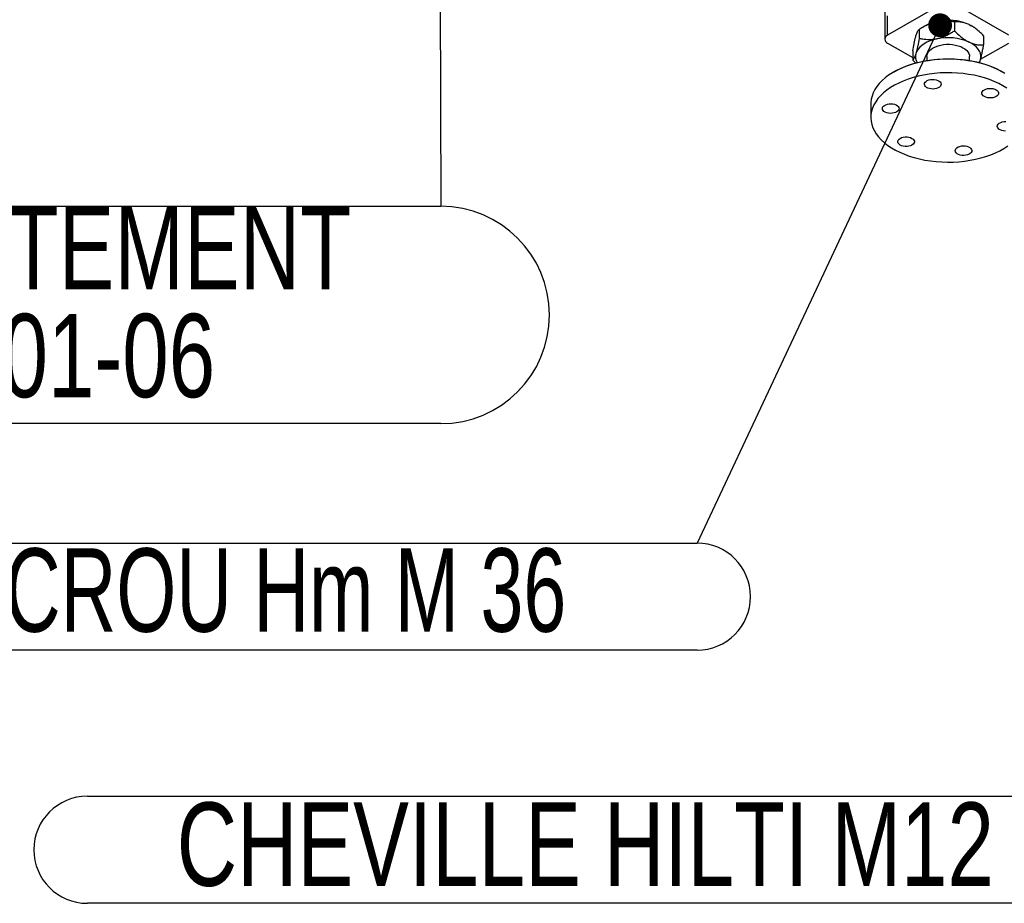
# Model space of a CAD drawing. Header units: millimetres. Extents: x 5 to 589, y 5 to 415.
# Tile 43 of 68: x 397 to 439, y 252 to 289. Entities that reach past the tile are written whole.
import ezdxf

# ---------------------------------------------------------------- set-up
doc = ezdxf.new("R2010")
doc.units = ezdxf.units.MM
doc.layers.add('NOTES', color=6, linetype='Continuous')
doc.layers.add('TRAIT-FORT', color=4, linetype='Continuous', lineweight=25)
doc.styles.add('SLDTEXTSTYLE0', font='TXT', dxfattribs={"width": 0.75})
doc.styles.add('SLDTEXTSTYLE6', font='TXT', dxfattribs={"width": 0.692308})
doc.dimstyles.new('SLDDIMSTYLE4', dxfattribs={"dimtxt": 0.18, "dimasz": 1, "dimexe": 0, "dimexo": 0.0625, "dimgap": 0, "dimtad": 0, "dimtih": 1, "dimtoh": 1, "dimdec": 0, "dimrnd": 1e-09, "dimzin": 0, "dimdsep": 46, "dimtxsty": 'Standard', "dimblk1": 'DOT', "dimblk2": 'DOT', "dimsah": 1, "dimcen": 0.09, "dimadec": 0, "dimazin": 0, "dimtfac": 1, "dimtdec": 0, "dimtofl": 0, "dimtmove": 0, "dimatfit": 3, "dimldrblk": 'DOT', "dimfxl": 1, "dimfrac": 2, "dimtolj": 1, "dimtzin": 0, "dimarcsym": 0})

# ---------------------------------------------------------------- blocks, each defined once
blk = doc.blocks.new('SW_NOTE_14')
at = {"layer": 'NOTES', "color": 0}
for p, q in [((-43.597, 0), (0, 0)), ((0, -9.128), (-43.597, -9.128))]:
    blk.add_line(p, q, dxfattribs=at)
blk.add_arc((0, -4.564), 4.564, 270, 90, dxfattribs=at)
at = {"layer": 'NOTES', "color": 0, "char_height": 3.5, "attachment_point": 2, "style": 'SLDTEXTSTYLE0'}
for s, insert in [('CONTREVENTEMENT', (-22.003, 0.008)), ('PIC-LSA201-06', (-21.772, -4.518))]:
    blk.add_mtext(s, dxfattribs=dict(at, insert=insert))
blk = doc.blocks.new('_Dot')
at = {"color": 0, "linetype": 'ByBlock', "lineweight": -2}
blk.add_line((-0.5, 0), (-1, 0), dxfattribs=at)
at = {"color": 0, "linetype": 'ByBlock', "const_width": 0.5}
blk.add_lwpolyline([(-0.25, 0, 1), (0.25, 0, 1)], format="xyb", close=True, dxfattribs=at)
blk = doc.blocks.new('SW_NOTE_15')
at = {"layer": 'NOTES', "color": 0}
for p, q in [((-36.512, 0), (0, 0)), ((0, -4.496), (-36.512, -4.496))]:
    blk.add_line(p, q, dxfattribs=at)
for centre, start, end in [((-36.512, -2.248), 90, 270), ((0, -2.248), 270, 90)]:
    blk.add_arc(centre, 2.248, start, end, dxfattribs=at)
at = {"layer": 'NOTES', "color": 0, "insert": (-18.365, -0.221), "char_height": 3.5, "attachment_point": 2, "style": 'SLDTEXTSTYLE6'}
blk.add_mtext('ECROU Hm M 36', dxfattribs=at)
blk = doc.blocks.new('SW_NOTE_16')
at = {"layer": 'NOTES', "color": 0}
for p, q in [((-44.346, 2.248), (-2.248, 2.248)), ((-2.248, -2.248), (-44.346, -2.248))]:
    blk.add_line(p, q, dxfattribs=at)
blk.add_arc((-44.346, 0), 2.248, 90, 270, dxfattribs=at)
at = {"layer": 'NOTES', "color": 0, "insert": (-23.423, 1.985), "char_height": 3.5, "attachment_point": 2, "style": 'SLDTEXTSTYLE0'}
blk.add_mtext('CHEVILLE HILTI M12', dxfattribs=at)

msp = doc.modelspace()

# ---------------------------------------------------------------- linework, layer by layer
at = {"layer": 'TRAIT-FORT', "color": 4, "linetype": 'Continuous', "lineweight": 25}
for p, q in [((433.638, 309.934), (433.638, 289.439)), ((436.018, 290.092), (433.755, 288.786)), ((438.846, 288.786), (436.584, 290.092)), ((433.755, 288.786), (433.755, 289.602)), ((433.638, 289.439), (433.638, 288.623)), ((435.328, 289.184), (435.231, 289.127)), ((436.568, 289.352), (436.568, 288.965)), ((437.179, 289.234), (437.273, 289.184)), ((437.278, 289.181), (437.273, 289.184)), ((435.079, 289.034), (435.079, 288.647)), ((437.79, 288.767), (437.79, 288.38)), ((433.755, 288.459), (434.812, 287.849)), ((437.662, 287.776), (438.846, 288.459)), ((434.812, 288.131), (434.812, 287.743)), ((434.941, 287.62), (434.812, 287.743)), ((435.401, 287.888), (435.401, 287.721)), ((437.201, 287.721), (437.201, 287.888)), ((434.038, 287.254), (434.002, 287.234)), ((438.599, 287.234), (438.564, 287.254)), ((433.051, 285.908), (433.051, 285.336))]:
    msp.add_line(p, q, dxfattribs=at)
at = {"layer": 'TRAIT-FORT', "color": 4, "linetype": 'Continuous', "lineweight": 25, "flags": 128}
for points in [[(435.823, 288.632), (435.677, 288.595), (435.539, 288.548), (435.411, 288.493), (435.295, 288.429), (435.193, 288.358), (435.106, 288.281), (435.035, 288.198), (434.981, 288.111), (434.945, 288.021)], [(435.401, 287.888), (435.405, 287.939), (435.426, 288.011), (435.464, 288.08), (435.519, 288.145), (435.588, 288.205), (435.672, 288.259), (435.768, 288.306), (435.874, 288.345), (435.988, 288.375)], [(435.988, 288.375), (436.109, 288.395), (436.233, 288.406), (436.358, 288.406), (436.483, 288.397), (436.604, 288.377), (436.719, 288.348), (436.826, 288.31), (436.922, 288.264), (437.007, 288.21), (437.078, 288.15), (437.133, 288.085), (437.173, 288.016), (437.195, 287.945), (437.201, 287.888)], [(437.656, 287.754), (437.674, 287.846), (437.673, 287.938), (437.654, 288.03), (437.616, 288.12), (437.56, 288.206), (437.488, 288.289), (437.399, 288.365), (437.296, 288.436), (437.179, 288.499)], [(438.682, 287.184), (438.512, 287.282), (438.33, 287.373), (438.137, 287.455), (437.934, 287.53), (437.722, 287.595), (437.503, 287.651), (437.276, 287.697), (437.045, 287.734), (436.809, 287.761), (436.571, 287.777), (436.331, 287.784), (436.091, 287.78), (435.852, 287.766), (435.615, 287.742), (435.383, 287.707), (435.155, 287.663), (434.933, 287.61), (434.719, 287.547), (434.514, 287.475), (434.318, 287.394), (434.134, 287.306), (433.961, 287.21), (433.8, 287.106), (433.654, 286.996), (433.522, 286.881), (433.405, 286.759), (433.304, 286.634), (433.219, 286.504), (433.151, 286.371), (433.101, 286.235), (433.068, 286.098), (433.052, 285.96), (433.051, 285.908)], [(434.038, 287.254), (434.038, 287.255), (434.213, 287.349), (434.401, 287.435), (434.598, 287.513), (434.806, 287.582), (435.021, 287.642), (435.244, 287.692), (435.473, 287.733), (435.706, 287.764), (435.943, 287.784), (436.181, 287.794), (436.42, 287.794), (436.659, 287.784), (436.896, 287.764), (437.129, 287.733), (437.358, 287.692), (437.58, 287.642), (437.796, 287.582), (438.003, 287.513), (438.201, 287.435), (438.388, 287.349), (438.564, 287.255), (438.564, 287.254)], [(437.605, 287.635), (437.62, 287.664), (437.656, 287.754)], [(438.599, 286.663), (438.423, 286.757), (438.235, 286.844), (438.037, 286.922), (437.83, 286.992), (437.614, 287.052), (437.39, 287.104), (437.161, 287.145), (436.927, 287.177), (436.69, 287.199), (436.451, 287.21), (436.211, 287.211), (435.971, 287.203), (435.733, 287.183), (435.498, 287.154), (435.268, 287.115), (435.043, 287.066), (434.825, 287.008), (434.615, 286.94), (434.415, 286.864), (434.225, 286.779), (434.046, 286.687), (433.879, 286.587), (433.725, 286.48), (433.586, 286.368), (433.462, 286.249), (433.352, 286.125), (433.26, 285.998), (433.183, 285.866), (433.124, 285.732), (433.082, 285.595), (433.058, 285.457), (433.051, 285.319), (433.062, 285.18), (433.091, 285.043), (433.137, 284.906), (433.201, 284.773), (433.281, 284.642), (433.378, 284.515), (433.491, 284.393), (433.62, 284.276), (433.763, 284.164), (433.919, 284.059), (434.089, 283.961), (434.271, 283.871), (434.464, 283.788), (434.667, 283.714), (434.879, 283.649), (435.099, 283.593), (435.325, 283.546), (435.557, 283.51), (435.792, 283.483), (436.031, 283.466), (436.271, 283.46), (436.511, 283.464), (436.75, 283.478), (436.986, 283.502), (437.219, 283.536), (437.447, 283.58), (437.668, 283.634), (437.882, 283.697), (438.088, 283.769), (438.283, 283.849), (438.468, 283.938), (438.641, 284.034), (438.801, 284.137)], [(435.744, 286.535), (435.667, 286.528), (435.589, 286.532), (435.514, 286.545), (435.446, 286.567), (435.388, 286.598), (435.344, 286.636), (435.316, 286.678), (435.304, 286.723), (435.31, 286.768), (435.333, 286.811), (435.372, 286.85), (435.425, 286.883), (435.49, 286.909), (435.563, 286.925), (435.641, 286.932), (435.719, 286.929), (435.794, 286.915), (435.862, 286.893), (435.919, 286.862), (435.963, 286.824), (435.992, 286.782), (436.003, 286.738), (435.998, 286.693), (435.975, 286.649), (435.935, 286.61), (435.882, 286.577), (435.817, 286.551), (435.744, 286.535)], [(437.821, 286.214), (437.772, 286.249), (437.738, 286.29), (437.721, 286.334), (437.721, 286.379), (437.738, 286.423), (437.772, 286.464), (437.821, 286.499), (437.882, 286.528), (437.953, 286.547), (438.029, 286.557), (438.108, 286.557), (438.184, 286.547), (438.255, 286.528), (438.316, 286.499), (438.365, 286.464), (438.399, 286.423), (438.416, 286.379), (438.416, 286.334), (438.399, 286.29), (438.365, 286.249), (438.316, 286.214), (438.255, 286.185), (438.184, 286.166), (438.108, 286.156), (438.029, 286.156), (437.953, 286.166), (437.882, 286.185), (437.821, 286.214)], [(438.762, 286.561), (438.599, 286.663)], [(434.224, 285.657), (434.195, 285.615), (434.151, 285.578), (434.094, 285.547), (434.026, 285.524), (433.951, 285.511), (433.873, 285.508), (433.795, 285.514), (433.722, 285.531), (433.658, 285.556), (433.604, 285.59), (433.565, 285.629), (433.542, 285.672), (433.536, 285.717), (433.548, 285.762), (433.577, 285.804), (433.621, 285.841), (433.678, 285.872), (433.746, 285.895), (433.821, 285.908), (433.899, 285.911), (433.977, 285.905), (434.05, 285.888), (434.114, 285.863), (434.168, 285.83), (434.207, 285.79), (434.23, 285.747), (434.236, 285.702), (434.224, 285.657)], [(438.703, 284.761), (438.625, 284.767), (438.552, 284.784), (438.487, 284.809), (438.434, 284.843), (438.395, 284.882), (438.372, 284.925), (438.366, 284.97), (438.378, 285.015)], [(438.378, 285.015), (438.406, 285.057), (438.45, 285.094), (438.508, 285.125), (438.576, 285.148), (438.651, 285.161), (438.729, 285.164)], [(434.781, 284.458), (434.829, 284.423), (434.863, 284.382), (434.881, 284.338), (434.881, 284.293), (434.863, 284.249), (434.829, 284.208), (434.781, 284.173), (434.719, 284.144), (434.649, 284.125), (434.572, 284.115), (434.494, 284.115), (434.417, 284.125), (434.347, 284.144), (434.286, 284.173), (434.237, 284.208), (434.203, 284.249), (434.185, 284.293), (434.185, 284.338), (434.203, 284.382), (434.237, 284.423), (434.286, 284.458), (434.347, 284.487), (434.417, 284.506), (434.494, 284.516), (434.572, 284.516), (434.649, 284.506), (434.719, 284.487), (434.781, 284.458)], [(436.857, 284.137), (436.935, 284.144), (437.013, 284.141), (437.088, 284.127), (437.156, 284.105), (437.213, 284.074), (437.257, 284.036), (437.286, 283.994), (437.298, 283.95), (437.292, 283.904), (437.269, 283.861), (437.229, 283.822), (437.176, 283.789), (437.111, 283.763), (437.038, 283.747), (436.961, 283.74), (436.883, 283.743), (436.808, 283.757), (436.74, 283.779), (436.683, 283.81), (436.638, 283.848), (436.61, 283.89), (436.598, 283.934), (436.604, 283.98), (436.627, 284.023), (436.666, 284.062), (436.72, 284.095), (436.784, 284.121), (436.857, 284.137)]]:
    msp.add_lwpolyline(points, dxfattribs=at)
at = {"layer": 'TRAIT-FORT', "color": 4, "linetype": 'Continuous', "lineweight": 25}
for centre, radius, start, end in [((436.158, 287.702), 1.698, 101.3732, 119.2509), ((436.297, 287.232), 2.187, 66.234, 102.5252), ((433.817, 288.623), 0.175, 110.7834, 249.2166), ((436.296, 286.487), 2.196, 66.3161, 102.4432), ((435.416, 287.888), 0.489, 164.2079, 211.0669)]:
    msp.add_arc(centre, radius, start, end, dxfattribs=at)
for points, knots in [([(435.079, 289.034), (435.13, 289.066), (435.264, 289.151), (435.496, 289.269), (435.698, 289.339), (435.808, 289.364), (435.823, 289.367)], [0, 0, 0, 0, 0.217408, 0.574855, 0.943175, 1, 1, 1, 1]), ([(435.823, 289.367), (435.863, 289.375), (435.943, 289.39), (436.064, 289.4), (436.184, 289.402), (436.309, 289.395), (436.437, 289.379), (436.524, 289.361), (436.568, 289.352)], [0, 0, 0, 0, 0.154123, 0.309535, 0.468521, 0.628503, 0.813842, 1, 1, 1, 1]), ([(437.179, 289.234), (437.125, 289.257), (437.018, 289.303), (436.862, 289.339), (436.711, 289.356), (436.615, 289.354), (436.568, 289.352)], [0, 0, 0, 0, 0.249578, 0.504364, 0.751047, 1, 1, 1, 1]), ([(437.79, 288.767), (437.748, 288.808), (437.665, 288.89), (437.534, 289.004), (437.398, 289.108), (437.278, 289.184), (437.204, 289.221), (437.179, 289.234)], [0, 0, 0, 0, 0.215518, 0.432228, 0.654461, 0.879693, 1, 1, 1, 1]), ([(434.812, 288.131), (434.83, 288.233), (434.858, 288.389), (434.898, 288.573), (434.924, 288.68), (434.94, 288.736), (434.945, 288.756)], [0, 0, 0, 0, 0.432046, 0.65435, 0.879654, 1, 1, 1, 1]), ([(434.945, 288.756), (434.957, 288.793), (434.98, 288.867), (435.015, 288.944), (435.048, 289), (435.068, 289.023), (435.079, 289.034)], [0, 0, 0, 0, 0.249578, 0.504364, 0.751047, 1, 1, 1, 1]), ([(436.568, 288.965), (436.524, 288.938), (436.438, 288.883), (436.31, 288.812), (436.187, 288.753), (436.069, 288.703), (435.947, 288.662), (435.865, 288.642), (435.823, 288.632)], [0, 0, 0, 0, 0.1853912, 0.3714976, 0.5260816, 0.6814962, 0.8400718, 1, 1, 1, 1]), ([(436.568, 288.965), (436.651, 288.884), (436.778, 288.761), (436.96, 288.625), (437.079, 288.548), (437.153, 288.512), (437.179, 288.499)], [0, 0, 0, 0, 0.432046, 0.65435, 0.879654, 1, 1, 1, 1]), ([(435.079, 288.647), (435.06, 288.544), (435.033, 288.388), (434.993, 288.204), (434.967, 288.097), (434.951, 288.041), (434.945, 288.021)], [0, 0, 0, 0, 0.432046, 0.65435, 0.879654, 1, 1, 1, 1]), ([(435.823, 288.632), (435.808, 288.629), (435.701, 288.607), (435.499, 288.59), (435.267, 288.609), (435.13, 288.636), (435.079, 288.647)], [0, 0, 0, 0, 0.056824, 0.413183, 0.782596, 1, 1, 1, 1]), ([(437.179, 288.499), (437.232, 288.476), (437.339, 288.429), (437.495, 288.393), (437.647, 288.376), (437.742, 288.379), (437.79, 288.38)], [0, 0, 0, 0, 0.249578, 0.504364, 0.751047, 1, 1, 1, 1]), ([(437.656, 287.754), (437.668, 287.796), (437.691, 287.88), (437.725, 288.035), (437.758, 288.202), (437.779, 288.32), (437.79, 288.38)], [0, 0, 0, 0, 0.249578, 0.504364, 0.751047, 1, 1, 1, 1]), ([(434.945, 288.021), (434.934, 287.984), (434.91, 287.91), (434.876, 287.833), (434.843, 287.777), (434.822, 287.754), (434.812, 287.743)], [0, 0, 0, 0, 0.249578, 0.504364, 0.751047, 1, 1, 1, 1]), ([(437.613, 287.63), (437.622, 287.652), (437.636, 287.688), (437.651, 287.736), (437.656, 287.754)], [0, 0, 0, 0, 0.611675, 1, 1, 1, 1])]:
    msp.add_open_spline(points, degree=3, knots=knots, dxfattribs=at)

# ---------------------------------------------------------------- block references
at = {"layer": 'NOTES', "color": 211}
for name, p in [('SW_NOTE_14', (414.986, 281.608)), ('SW_NOTE_15', (425.749, 267.466)), ('SW_NOTE_16', (444.482, 254.591))]:
    msp.add_blockref(name, p, dxfattribs=at)

# ---------------------------------------------------------------- leaders
for points in [[(414.897, 314.809), (414.986, 281.608)], [(435.962, 289.206), (425.749, 267.466)]]:
    msp.add_leader(points, dimstyle='SLDDIMSTYLE4', dxfattribs=at)

doc.saveas('drawing.dxf')
